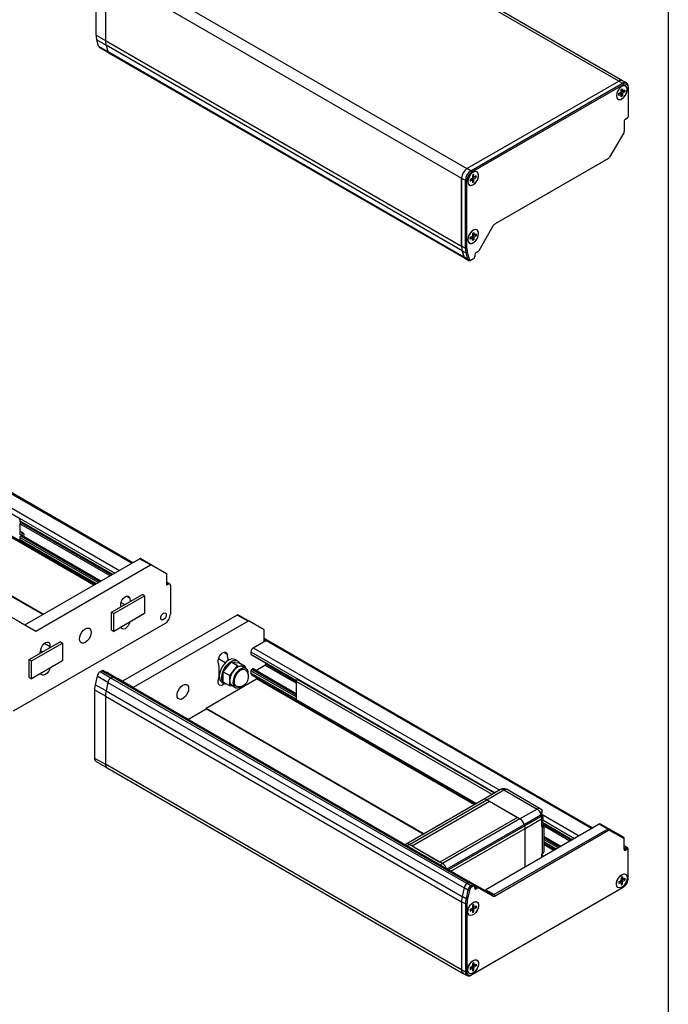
# Model space of a CAD drawing. Header units: millimetres. Extents: x 0 to 1118, y 0 to 864.
# Tile 9 of 10: x 920 to 1118, y 390 to 690. Entities that reach past the tile are written whole.
import ezdxf

# ---------------------------------------------------------------- set-up
doc = ezdxf.new("R2010")
doc.units = ezdxf.units.MM

msp = doc.modelspace()

# ---------------------------------------------------------------- linework, layer by layer
at = {"color": 7, "linetype": 'Continuous'}
msp.add_line((1117.59949, 863.60028), (1117.59949, 0.00028), dxfattribs=at)
for p, q in [((1102.50292, 671.19891), (994.07988, 733.7902)), ((1103.66949, 671.31443), (995.24645, 733.90571)), ((943.40389, 685.15602), (943.40389, 705.89585)), ((947.88223, 707.12086), (1056.30527, 644.52958)), ((946.23232, 704.26313), (1054.65536, 641.67184)), ((946.23232, 704.26313), (946.23232, 683.52329)), ((943.40389, 685.15602), (946.23232, 683.5232)), ((944.15133, 681.8042), (943.58527, 683.76525)), ((943.58527, 683.76525), (946.41373, 682.13242)), ((944.15133, 681.8042), (946.97979, 680.17137)), ((944.39125, 681.4719), (947.69108, 679.56694)), ((946.23232, 683.52329), (1054.65536, 620.932)), ((1054.83674, 619.54123), (946.4137, 682.13252)), ((946.4137, 682.13252), (946.97976, 680.17147)), ((1055.4028, 617.58019), (946.97976, 680.17147)), ((947.21968, 679.83917), (1055.64272, 617.24788)), ((1056.30527, 644.52958), (1102.50292, 671.19891)), ((1056.30541, 644.5295), (1102.50306, 671.19883)), ((1057.48392, 643.84915), (1103.68157, 670.51849)), ((1057.71963, 643.44091), (1103.91727, 670.11024)), ((1102.50306, 671.19883), (1103.68157, 670.51849)), ((1103.21623, 668.60981), (1103.68763, 668.88195)), ((1104.84814, 670.63401), (1103.66963, 671.31435)), ((1103.68157, 670.51849), (1103.91727, 670.11024)), ((1103.68763, 668.88195), (1103.68763, 668.06541)), ((1104.6185, 669.67794), (1104.61244, 669.68144)), ((1105.33148, 669.29356), (1105.33148, 669.5657)), ((1105.33148, 669.29356), (1105.33148, 660.31162)), ((1101.79595, 666.70818), (1101.80201, 666.70468)), ((1102.50912, 667.38507), (1103.21623, 667.79327)), ((1102.74482, 667.52105), (1102.50912, 667.38498)), ((1102.50912, 666.84071), (1102.50912, 667.38507)), ((1103.21623, 667.24891), (1102.50912, 666.84071)), ((1103.21623, 667.24891), (1102.74482, 667.52105)), ((1103.21623, 667.79327), (1103.21623, 668.60981)), ((1103.68763, 668.06541), (1103.21623, 668.33754)), ((1103.92333, 668.20139), (1103.21623, 667.79318)), ((1103.21623, 667.79318), (1103.21623, 667.24891)), ((1103.21623, 667.79318), (1103.68763, 667.52105)), ((1103.21623, 666.43237), (1103.21623, 667.24891)), ((1103.68763, 666.70451), (1103.21623, 666.97664)), ((1103.68763, 666.70451), (1103.21623, 666.43237)), ((1104.39474, 668.47361), (1103.68763, 668.06541)), ((1104.39474, 667.92925), (1103.68763, 667.52105)), ((1103.68763, 667.52105), (1103.68763, 666.70451)), ((1103.92333, 668.20148), (1103.92333, 668.20139)), ((1103.92333, 668.20139), (1104.39474, 667.92925)), ((1104.39474, 668.47361), (1104.39474, 667.92925)), ((1102.27929, 665.63988), (1102.28536, 665.63638)), ((1104.61837, 659.62772), (1104.86008, 659.76726)), ((1105.09578, 659.90337), (1104.62438, 659.63123)), ((1105.09578, 659.90337), (1104.86008, 659.76726)), ((1104.15297, 658.81474), (1104.15297, 655.88679)), ((1104.0149, 655.42217), (1099.71507, 647.97464)), ((1099.14603, 647.48666), (1064.83939, 627.68185)), ((1099.38174, 647.62277), (1064.84789, 627.6868)), ((1099.38174, 647.62277), (1099.14603, 647.48666)), ((1057.48392, 643.84915), (1056.30541, 644.5295)), ((1057.71963, 643.44091), (1057.48392, 643.84915)), ((1058.4328, 642.75689), (1057.96139, 642.48475)), ((1057.96139, 642.48475), (1057.96139, 641.66821)), ((1058.4328, 641.94035), (1057.96139, 642.21248)), ((1058.6685, 642.07633), (1057.96139, 641.66812)), ((1058.4328, 641.94035), (1058.4328, 642.75689)), ((1059.1399, 642.34855), (1058.4328, 641.94035)), ((1058.4328, 641.39599), (1059.1399, 641.80419)), ((1058.6685, 642.07642), (1058.6685, 642.07633)), ((1059.1399, 641.80419), (1058.6685, 642.07633)), ((1059.1399, 641.80419), (1059.1399, 642.34855)), ((1059.36367, 643.55288), (1059.3576, 643.55638)), ((1054.65536, 641.67184), (1054.65536, 620.932)), ((1054.6555, 641.67176), (1055.83401, 640.99142)), ((1054.6555, 620.93192), (1054.6555, 641.67176)), ((1055.83401, 640.99142), (1056.30541, 640.99142)), ((1055.83401, 620.25158), (1055.83401, 640.99142)), ((1056.30541, 620.25158), (1056.30541, 640.99142)), ((1056.54718, 640.57962), (1056.54112, 640.58312)), ((1057.02446, 639.51482), (1057.03052, 639.51132)), ((1057.96139, 641.66821), (1057.25429, 641.26001)), ((1057.48999, 641.39599), (1057.25429, 641.25992)), ((1057.25429, 641.26001), (1057.25429, 640.71565)), ((1057.25429, 640.71565), (1057.96139, 641.12385)), ((1057.96139, 641.12385), (1057.48999, 641.39599)), ((1057.96139, 641.66812), (1057.96139, 641.12385)), ((1057.96139, 641.66812), (1058.4328, 641.39599)), ((1057.96139, 641.12385), (1057.96139, 640.30731)), ((1058.4328, 640.57945), (1057.96139, 640.85158)), ((1057.96139, 640.30731), (1058.4328, 640.57945)), ((1058.4328, 640.57945), (1058.4328, 641.39599)), ((1064.18122, 626.98307), (1059.88139, 619.53554)), ((1057.25429, 623.56829), (1057.96139, 623.97649)), ((1057.96139, 624.79304), (1058.4328, 625.06517)), ((1057.96139, 624.79304), (1057.96139, 623.97649)), ((1058.4328, 624.24863), (1057.96139, 624.52077)), ((1058.6685, 624.38461), (1057.96139, 623.97641)), ((1057.96139, 623.97641), (1057.96139, 623.43213)), ((1057.96139, 623.97641), (1058.4328, 623.70427)), ((1058.4328, 625.06517), (1058.4328, 624.24863)), ((1058.4328, 624.24863), (1059.1399, 624.65683)), ((1059.1399, 624.11247), (1058.4328, 623.70427)), ((1058.6685, 624.3847), (1058.6685, 624.38461)), ((1059.1399, 624.11247), (1058.6685, 624.38461)), ((1059.1399, 624.65683), (1059.1399, 624.11247)), ((1059.36367, 625.86116), (1059.3576, 625.86466)), ((1055.83401, 620.25158), (1054.6555, 620.93192)), ((1056.54718, 622.88791), (1056.54112, 622.89141)), ((1057.02446, 621.8231), (1057.03052, 621.8196)), ((1057.48999, 623.70427), (1057.25429, 623.5682)), ((1057.25429, 623.02393), (1057.25429, 623.56829)), ((1057.96139, 623.43213), (1057.25429, 623.02393)), ((1057.96139, 623.43213), (1057.48999, 623.70427)), ((1057.96139, 622.61559), (1057.96139, 623.43213)), ((1058.4328, 622.88773), (1057.96139, 623.15987)), ((1058.4328, 622.88773), (1057.96139, 622.61559)), ((1058.4328, 623.70427), (1058.4328, 622.88773)), ((1054.83674, 619.54123), (1055.4028, 617.58019)), ((1054.83688, 619.54115), (1056.01539, 618.86081)), ((1055.40294, 617.5801), (1054.83688, 619.54115)), ((1056.30541, 620.25158), (1055.83401, 620.25158)), ((1056.01539, 618.86081), (1056.47772, 618.93035)), ((1056.58145, 616.89976), (1056.01539, 618.86081)), ((1057.04378, 616.9693), (1056.47772, 618.93035)), ((1058.66244, 618.12805), (1058.66244, 617.71978)), ((1059.12783, 618.94104), (1059.31235, 619.04756)), ((1059.54805, 619.18367), (1059.13384, 618.94455)), ((1059.54805, 619.18367), (1059.31235, 619.04756)), ((954.54097, 524.51152), (797.97864, 614.89303)), ((1056.58145, 616.89976), (1055.40294, 617.5801)), ((1055.64286, 617.2478), (1056.82137, 616.56746)), ((1057.04378, 616.9693), (1056.58145, 616.89976)), ((1057.48798, 616.63347), (1058.07318, 616.9713)), ((1057.48798, 616.63347), (1057.72368, 616.76958)), ((1058.30888, 617.10741), (1057.72368, 616.76958)), ((1058.30888, 617.10741), (1058.07318, 616.9713)), ((797.97864, 614.5549), (954.24811, 524.34246)), ((816.81263, 599.32809), (950.47688, 522.16537)), ((817.38922, 597.36229), (949.06255, 521.34889)), ((920.15584, 537.87071), (825.59209, 592.4612)), ((817.69922, 590.31274), (943.1118, 517.9136)), ((942.69728, 517.6743), (817.69922, 589.83415)), ((927.1409, 508.69379), (806.56816, 578.29895)), ((806.8039, 578.43504), (927.37664, 508.82988)), ((920.01991, 537.79224), (920.15584, 537.87071)), ((920.15584, 537.87071), (920.15584, 537.10251)), ((920.15584, 537.30149), (948.42605, 520.98145)), ((920.15584, 537.18874), (948.32839, 520.92507)), ((920.15584, 537.10249), (920.25088, 537.04763)), ((920.25088, 537.04763), (920.32558, 537.09075)), ((920.70578, 536.87127), (920.40005, 536.69478)), ((920.16247, 536.28326), (920.16247, 533.15558)), ((921.2808, 533.44649), (920.16247, 534.09209)), ((921.11282, 533.42985), (920.16247, 533.97848)), ((947.64742, 520.53195), (920.17798, 536.38972)), ((920.49625, 536.75031), (948.11886, 520.80411)), ((920.15584, 531.56048), (920.01991, 531.48201)), ((943.40477, 518.08273), (920.10697, 531.53227)), ((920.15584, 532.32869), (920.15584, 531.56048)), ((944.04127, 518.45017), (920.15584, 532.23894)), ((920.16247, 533.15554), (920.40005, 533.01838)), ((920.34605, 532.54823), (920.25088, 532.49329)), ((920.40005, 533.01838), (921.11282, 533.42985)), ((944.51272, 518.72233), (920.43647, 532.62125)), ((920.67217, 532.75732), (944.74842, 518.8584)), ((920.84913, 532.83866), (920.76259, 532.7887)), ((944.84604, 518.91475), (920.78782, 532.80327)), ((920.94254, 532.76261), (920.82997, 532.8276)), ((920.93588, 532.71779), (920.94254, 532.76261)), ((921.35041, 533.12804), (921.26159, 532.52977)), ((921.35041, 533.29265), (921.35041, 533.12804)), ((921.723, 505.56611), (956.64684, 525.72721)), ((959.94667, 523.82226), (956.64684, 525.72721)), ((956.98017, 525.7602), (960.28001, 523.85525)), ((925.0223, 503.66085), (959.94667, 523.82226)), ((960.28001, 523.85525), (964.85598, 521.21274)), ((964.85598, 521.21274), (964.85598, 517.67439)), ((965.82734, 517.99604), (964.85598, 518.55679)), ((964.85598, 518.21866), (965.32738, 517.94653)), ((965.32738, 517.94653), (964.85598, 517.67439)), ((966.03449, 517.53819), (966.03449, 508.82842)), ((948.0429, 509.41967), (957.47099, 514.86239)), ((948.75, 509.01146), (958.17809, 514.45418)), ((953.65725, 513.73319), (952.59719, 514.34515)), ((958.17809, 514.45418), (957.47099, 514.86239)), ((958.17809, 514.45418), (958.17809, 509.01058)), ((950.90132, 511.4075), (950.96469, 511.10638)), ((952.06634, 511.74235), (950.95619, 512.38323)), ((917.14649, 508.20831), (920.44632, 506.30336)), ((948.0429, 503.97606), (948.0429, 509.41967)), ((948.0429, 509.41967), (948.75, 509.01146)), ((948.75, 503.56786), (948.75, 509.01146)), ((958.17809, 509.01058), (948.75, 503.56786)), ((986.34533, 508.58264), (951.42149, 488.42154)), ((989.64516, 506.67769), (986.34533, 508.58264)), ((986.67866, 508.61563), (989.97849, 506.71068)), ((964.38457, 505.97069), (918.18693, 479.30135)), ((920.44632, 506.30336), (925.0223, 503.66085)), ((948.0429, 503.97606), (948.75, 503.56786)), ((989.64516, 506.67769), (954.72078, 486.51628)), ((994.55446, 504.06817), (989.97849, 506.71068)), ((994.55446, 500.52982), (994.55446, 504.06817)), ((991.25463, 498.62487), (995.02587, 500.80196)), ((995.52583, 500.85147), (994.55446, 501.41222)), ((994.55446, 501.07409), (995.02587, 500.80196)), ((994.55446, 500.52982), (995.02587, 500.80196)), ((1094.25526, 443.51805), (995.02587, 500.80196)), ((1094.54812, 443.68712), (995.52583, 500.85147)), ((923.05846, 494.99646), (932.48655, 500.43918)), ((923.76556, 494.58825), (933.19365, 500.03097)), ((929.31316, 498.94492), (927.61684, 499.92419)), ((929.2498, 498.57064), (929.31316, 498.94492)), ((933.19365, 500.03097), (932.48655, 500.43918)), ((933.19365, 500.03097), (933.19365, 494.58737)), ((991.25463, 498.62487), (1066.33317, 455.28295)), ((923.05846, 494.99646), (923.76556, 494.58825)), ((923.05846, 489.55285), (923.05846, 494.99646)), ((927.0819, 497.31914), (926.48489, 497.66379)), ((982.72716, 494.04224), (980.65467, 495.23866)), ((983.35574, 496.58862), (982.29568, 497.20058)), ((986.46624, 494.57794), (985.71199, 495.01335)), ((990.54753, 497.40013), (990.54753, 496.66524)), ((990.54753, 497.40013), (1064.91884, 454.46648)), ((990.54753, 496.66524), (1004.38626, 488.6763)), ((990.61657, 496.51262), (1004.34518, 488.58727)), ((923.76556, 489.14465), (923.76556, 494.58825)), ((933.19365, 494.58737), (923.76556, 489.14465)), ((982.10288, 491.32506), (984.46643, 494.26529)), ((984.08775, 490.17923), (986.45129, 493.11945)), ((986.45129, 493.11945), (984.46643, 494.26529)), ((984.46643, 494.26529), (986.82997, 494.05395)), ((986.45129, 493.11945), (988.81483, 492.90812)), ((988.81483, 492.90812), (986.82997, 494.05395)), ((989.05097, 492.30488), (988.10817, 492.84915)), ((988.81483, 492.90812), (988.81483, 492.4412)), ((991.01893, 492.147), (990.78323, 492.01093)), ((1004.30074, 484.20744), (990.78323, 492.01093)), ((991.01893, 492.147), (1004.30074, 484.47957)), ((1004.30074, 484.59228), (991.18558, 492.1635)), ((991.98879, 491.69982), (994.79017, 493.31702)), ((1004.30074, 487.82668), (994.79017, 493.31702)), ((995.02587, 493.72527), (995.02587, 493.96719)), ((995.02587, 493.72527), (1004.30075, 488.371)), ((923.05846, 489.55285), (923.76556, 489.14465)), ((943.68311, 489.96915), (943.11705, 487.35454)), ((946.98294, 488.06419), (943.68311, 489.96915)), ((944.58964, 491.2821), (945.17484, 491.61993)), ((947.88947, 489.37715), (944.58964, 491.2821)), ((945.17484, 491.61993), (948.47467, 489.71498)), ((948.8913, 489.75624), (945.59147, 491.66119)), ((946.84498, 491.06374), (950.14481, 489.15879)), ((947.88947, 489.37715), (948.47467, 489.71498)), ((1056.31251, 426.78586), (947.88947, 489.37715)), ((948.47467, 489.71498), (1056.89771, 427.12369)), ((1057.31434, 427.16495), (948.8913, 489.75624)), ((954.72078, 486.51628), (950.14481, 489.15879)), ((976.87679, 480.25405), (992.19744, 489.09847)), ((980.86533, 490.80149), (980.96557, 490.74362)), ((980.88092, 491.25915), (981.06062, 491.15541)), ((982.10288, 491.32506), (984.08775, 490.17923)), ((982.10288, 488.1735), (982.10288, 491.32506)), ((984.08775, 488.74377), (984.08775, 490.17923)), ((990.54753, 491.60269), (990.54753, 490.8678)), ((1004.30074, 483.66312), (990.54753, 491.60269)), ((1004.30074, 482.92823), (990.54753, 490.8678)), ((990.75467, 490.40995), (1058.9681, 451.03118)), ((1058.55358, 450.79189), (992.19744, 489.09847)), ((1004.7693, 489.0244), (1004.63337, 488.94593)), ((1064.63943, 454.30517), (1004.63337, 488.94593)), ((1064.77536, 454.38364), (1004.7693, 489.0244)), ((946.41688, 485.44959), (943.11705, 487.35454)), ((946.98294, 488.06419), (946.41688, 485.44959)), ((946.98294, 488.06419), (1055.40598, 425.47291)), ((981.71232, 488.08496), (982.46657, 487.64955)), ((984.08775, 487.02767), (982.10288, 488.1735)), ((984.08775, 487.02767), (984.08775, 488.46313)), ((984.9991, 486.94618), (984.08775, 487.02767)), ((984.7751, 487.07549), (985.71791, 486.53122)), ((1004.30074, 488.36981), (1004.30074, 482.82779)), ((1063.97413, 453.9211), (1004.30074, 488.36981)), ((946.2355, 483.84941), (942.93567, 485.75436)), ((942.93567, 485.75436), (942.93567, 465.01452)), ((946.2355, 483.84941), (946.2355, 463.10957)), ((946.2355, 483.84941), (1054.65854, 421.25812)), ((946.41688, 485.44959), (1054.83992, 422.8583)), ((1004.30074, 482.82779), (1059.17407, 451.15009)), ((971.34982, 476.79121), (976.87679, 479.98187)), ((976.87679, 480.25405), (1043.23293, 441.94747)), ((976.87679, 480.25405), (976.87679, 479.98187)), ((1042.99719, 441.81138), (976.87679, 479.98187)), ((1004.39819, 482.61242), (1059.03626, 451.07053)), ((942.93567, 465.01452), (946.2355, 463.10957)), ((943.41901, 463.94622), (946.71884, 462.04126)), ((1054.65854, 400.51828), (946.2355, 463.10957)), ((946.71884, 462.04126), (1055.14188, 399.44998)), ((1066.555, 455.41101), (1061.36955, 452.41752)), ((1062.36947, 452.3185), (1067.55492, 455.312)), ((1066.78293, 455.52391), (1066.56529, 455.39183)), ((1067.55492, 455.312), (1077.63343, 449.4938)), ((1078.63334, 449.59282), (1068.55399, 455.4115)), ((1061.36955, 452.41752), (1037.79933, 438.81071)), ((1038.79925, 438.7117), (1062.36947, 452.3185)), ((1039.59586, 438.25182), (1063.16608, 451.85863)), ((1072.44798, 446.5003), (1062.36947, 452.3185)), ((1062.36947, 452.3185), (1063.16608, 451.85863)), ((1063.16608, 451.85863), (1071.65137, 446.96018)), ((1071.65137, 446.96018), (1048.08114, 433.35338)), ((1071.65137, 446.96018), (1072.44798, 446.5003)), ((1077.63343, 449.4938), (1072.44798, 446.5003)), ((1073.72969, 444.81747), (1078.74528, 447.71291)), ((1078.87278, 447.25567), (1073.87589, 444.37103)), ((1078.78127, 447.5351), (1078.87278, 447.25567)), ((1078.86508, 447.61787), (1078.84001, 447.74289)), ((1078.90901, 449.39194), (1078.86019, 449.43996)), ((1078.9553, 447.3453), (1078.8638, 447.62473)), ((1078.88351, 448.03779), (1090.48402, 441.34096)), ((1072.44798, 446.5003), (1048.87775, 432.8935)), ((1050.23282, 431.25302), (1073.72969, 444.81747)), ((1073.87589, 444.37103), (1050.6926, 430.9876)), ((1096.55635, 444.84645), (1062.0225, 424.91048)), ((1073.72969, 444.81747), (1073.87589, 444.37103)), ((1074.00839, 443.60437), (1079.00528, 446.48901)), ((1079.00528, 446.48901), (1079.00528, 444.21091)), ((1079.08338, 444.31976), (1079.08338, 446.62587)), ((1079.08338, 444.3835), (1079.17925, 444.32815)), ((1079.19384, 443.94262), (1079.19384, 435.82383)), ((1079.42378, 445.35807), (1088.43319, 440.15705)), ((1079.47143, 446.06545), (1089.06969, 440.52449)), ((1079.64447, 445.11792), (1088.33553, 440.10067)), ((1079.77184, 444.80246), (1088.126, 439.97971)), ((1079.77962, 436.69858), (1079.77962, 444.70068)), ((1087.65456, 439.70755), (1079.77962, 444.25365)), ((1099.14908, 443.3497), (1096.55635, 444.84645)), ((1097.05635, 444.89593), (1099.64908, 443.39918)), ((1051.42287, 430.56603), (1074.00839, 443.60437)), ((1099.14908, 443.3497), (1064.61523, 423.41373)), ((1099.38478, 442.94145), (1064.85093, 423.00548)), ((1074.00839, 431.82978), (1074.00839, 443.60437)), ((1084.85318, 438.09035), (1079.77962, 441.01925)), ((1079.77962, 440.90654), (1084.75556, 438.034)), ((1099.38478, 442.94145), (1099.14908, 443.3497)), ((1099.71811, 442.97444), (1099.64908, 443.39918)), ((1103.94891, 440.91614), (1099.64908, 443.39918)), ((1104.01794, 440.49139), (1099.71811, 442.97444)), ((1104.01794, 440.49139), (1103.94891, 440.91614)), ((1037.79933, 438.81071), (1037.47022, 438.62072)), ((1038.05593, 438.28259), (1038.79925, 438.7117)), ((1048.87775, 432.8935), (1038.79925, 438.7117)), ((1039.59586, 438.25182), (1038.79925, 438.7117)), ((1039.59586, 438.25182), (1048.08114, 433.35338)), ((1084.51986, 437.89793), (1079.77962, 440.63441)), ((1084.04842, 437.62577), (1079.77962, 440.09009)), ((1083.41192, 437.25833), (1079.77962, 439.3552)), ((1079.77962, 439.01694), (1083.11894, 437.0892)), ((1082.70443, 436.8499), (1079.77962, 438.53835)), ((1104.15602, 440.18618), (1104.15602, 440.45832)), ((1104.15602, 437.25824), (1104.15602, 440.18618)), ((1105.19643, 437.6994), (1104.15602, 438.30002)), ((1104.15602, 438.0746), (1104.86312, 437.6664)), ((1079.00528, 435.33783), (1079.00528, 434.71443)), ((1079.08338, 434.75952), (1079.08338, 435.44669)), ((1079.28707, 434.8771), (1079.08338, 435.36089)), ((1104.15602, 437.53033), (1104.39172, 437.39426)), ((1104.39172, 437.39426), (1104.86312, 437.6664)), ((1104.39172, 437.39426), (1104.62742, 436.98601)), ((1105.09882, 437.25815), (1104.62742, 436.98601)), ((1105.09882, 437.25815), (1104.86312, 437.6664)), ((1105.33453, 437.12204), (1105.33453, 437.39417)), ((1105.33453, 428.14009), (1105.33453, 437.12204)), ((1048.87775, 432.8935), (1048.08114, 433.35338)), ((1048.13444, 432.4644), (1048.87775, 432.8935)), ((1103.68461, 428.82069), (1103.21321, 428.54856)), ((1103.68461, 428.82069), (1103.68461, 428.00415)), ((1056.89771, 427.12369), (1056.31251, 426.78586)), ((1057.49102, 426.10552), (1056.31251, 426.78586)), ((1058.07622, 426.44335), (1056.89771, 427.12369)), ((1057.22267, 427.34404), (1059.81539, 425.84729)), ((1058.49286, 426.48461), (1057.31434, 427.16495)), ((1057.49102, 426.10552), (1058.07622, 426.44335)), ((1057.72673, 425.69727), (1057.49102, 426.10552)), ((1058.31193, 426.0351), (1057.72673, 425.69727)), ((1058.07622, 426.44335), (1058.31193, 426.0351)), ((1058.66199, 426.17501), (1059.31539, 425.79781)), ((1058.66548, 425.83094), (1058.66548, 426.10307)), ((1058.66548, 425.42266), (1058.66548, 425.83094)), ((1059.88443, 425.42255), (1059.81539, 425.84729)), ((1064.11523, 423.36425), (1059.81539, 425.84729)), ((1103.21321, 427.73202), (1102.5061, 427.32381)), ((1102.5061, 427.32372), (1102.7418, 427.45979)), ((1102.5061, 427.32381), (1102.5061, 426.77945)), ((1102.5061, 426.77945), (1103.21321, 427.18766)), ((1103.21321, 427.18766), (1102.7418, 427.45979)), ((1103.21321, 428.54856), (1103.21321, 427.73202)), ((1103.21321, 428.27629), (1103.68461, 428.00415)), ((1103.21321, 427.73193), (1103.92031, 428.14013)), ((1103.21321, 427.18766), (1103.21321, 427.73193)), ((1103.68461, 427.45979), (1103.21321, 427.73193)), ((1103.21321, 427.18766), (1103.21321, 426.37112)), ((1103.68461, 426.64325), (1103.21321, 426.91539)), ((1103.21321, 426.37112), (1103.68461, 426.64325)), ((1103.68461, 428.00415), (1104.39172, 428.41236)), ((1103.68461, 427.45979), (1104.39172, 427.868)), ((1103.68461, 426.64325), (1103.68461, 427.45979)), ((1103.92031, 428.14013), (1103.92031, 428.14022)), ((1104.39172, 427.868), (1103.92031, 428.14013)), ((1104.39172, 428.41236), (1104.39172, 427.868)), ((1055.40598, 425.47291), (1054.83992, 422.8583)), ((1056.01843, 422.17796), (1054.83992, 422.8583)), ((1056.58449, 424.79257), (1055.40598, 425.47291)), ((1056.58449, 424.79257), (1056.01843, 422.17796)), ((1057.04683, 424.71256), (1056.48077, 422.09795)), ((1057.04683, 424.71256), (1056.58449, 424.79257)), ((1057.48697, 398.88515), (1103.68461, 425.55449)), ((1057.72267, 399.02127), (1103.92031, 425.6906)), ((1058.66548, 425.69476), (1058.90118, 425.55869)), ((1058.90118, 425.55869), (1059.31539, 425.79781)), ((1058.90118, 425.55869), (1059.13688, 425.15044)), ((1059.5511, 425.38956), (1059.13688, 425.15044)), ((1059.5511, 425.38956), (1059.31539, 425.79781)), ((1064.18426, 422.9395), (1059.88443, 425.42255)), ((1062.0225, 424.91048), (1064.61523, 423.41373)), ((1064.18426, 422.9395), (1064.11523, 423.36425)), ((1064.61523, 423.41373), (1064.85093, 423.00548)), ((1103.92031, 425.6906), (1103.68461, 425.55449)), ((1055.83705, 420.57778), (1054.65854, 421.25812)), ((1054.65854, 421.25812), (1054.65854, 400.51828)), ((1056.30846, 420.57778), (1055.83705, 420.57778)), ((1055.83705, 420.57778), (1055.83705, 399.83794)), ((1056.48077, 422.09795), (1056.01843, 422.17796)), ((1056.30846, 420.57778), (1056.30846, 399.83794)), ((1058.42978, 420.38735), (1057.95837, 420.11522)), ((1057.95837, 420.11522), (1057.95837, 419.29867)), ((1057.95837, 419.84295), (1058.42978, 419.57081)), ((1058.42978, 419.57081), (1058.42978, 420.38735)), ((1058.42978, 419.57081), (1059.13688, 419.97902)), ((1059.13688, 419.97902), (1059.13688, 419.43465)), ((1057.95837, 419.29867), (1057.25127, 418.89047)), ((1057.25127, 418.89038), (1057.48697, 419.02645)), ((1057.25127, 418.89047), (1057.25127, 418.34611)), ((1057.25127, 418.34611), (1057.95837, 418.75431)), ((1057.95837, 418.75431), (1057.48697, 419.02645)), ((1057.95837, 419.29859), (1058.66548, 419.70679)), ((1057.95837, 418.75431), (1057.95837, 419.29859)), ((1058.42978, 419.02645), (1057.95837, 419.29859)), ((1057.95837, 418.75431), (1057.95837, 417.93777)), ((1058.42978, 418.20991), (1057.95837, 418.48205)), ((1057.95837, 417.93777), (1058.42978, 418.20991)), ((1059.13688, 419.43465), (1058.42978, 419.02645)), ((1058.42978, 418.20991), (1058.42978, 419.02645)), ((1058.66548, 419.70679), (1058.66548, 419.70688)), ((1059.13688, 419.43465), (1058.66548, 419.70679)), ((1058.42978, 402.69563), (1057.95837, 402.4235)), ((1057.95837, 402.4235), (1057.95837, 401.60696)), ((1057.95837, 402.15123), (1058.42978, 401.87909)), ((1057.95837, 401.60687), (1058.66548, 402.01507)), ((1058.42978, 402.69563), (1058.42978, 401.87909)), ((1058.42978, 401.87909), (1059.13688, 402.2873)), ((1058.66548, 402.01507), (1058.66548, 402.01516)), ((1059.13688, 401.74294), (1058.66548, 402.01507)), ((1059.13688, 402.2873), (1059.13688, 401.74294)), ((1055.83705, 399.83794), (1054.65854, 400.51828)), ((1055.14188, 399.44998), (1056.3204, 398.76964)), ((1056.30846, 399.83794), (1055.83705, 399.83794)), ((1057.95837, 401.60696), (1057.25127, 401.19875)), ((1057.25127, 401.19866), (1057.48697, 401.33473)), ((1057.25127, 401.19875), (1057.25127, 400.65439)), ((1057.25127, 400.65439), (1057.95837, 401.0626)), ((1057.95837, 401.0626), (1057.48697, 401.33473)), ((1057.72267, 399.02127), (1057.48697, 398.88515)), ((1057.95837, 401.0626), (1057.95837, 401.60687)), ((1058.42978, 401.33473), (1057.95837, 401.60687)), ((1057.95837, 401.0626), (1057.95837, 400.24606)), ((1058.42978, 400.51819), (1057.95837, 400.79033)), ((1057.95837, 400.24606), (1058.42978, 400.51819)), ((1058.42978, 401.33473), (1059.13688, 401.74294)), ((1058.42978, 400.51819), (1058.42978, 401.33473))]:
    msp.add_line(p, q)
at = {"flags": 128}
for points in [[(1101.79595, 666.70818), (1101.88535, 666.14115), (1102.14385, 665.73879), (1102.54345, 665.54468), (1103.04084, 665.57988), (1103.58211, 665.84056), (1104.10863, 666.29848), (1104.56332, 666.90401), (1104.89692, 667.59153), (1105.07328, 668.28655), (1105.07328, 668.91374), (1104.89692, 669.40514), (1104.56332, 669.7075), (1104.10863, 669.78805), (1103.58211, 669.63807), (1103.04084, 669.2738), (1102.54345, 668.73473), (1102.14385, 668.07926), (1101.88535, 667.37843), (1101.79595, 666.70818)], [(1105.10184, 668.60964), (1105.00234, 669.20383), (1104.71584, 669.61148), (1104.27689, 669.7834), (1103.73843, 669.69887), (1103.16542, 669.36808), (1102.62697, 668.83093), (1102.18802, 668.1522), (1101.90152, 667.41376), (1101.80201, 666.70468)], [(1101.80201, 666.70468), (1101.90152, 666.11049), (1102.18802, 665.70284), (1102.62697, 665.53092), (1103.16542, 665.61545), (1103.73843, 665.94624), (1104.27689, 666.48339), (1104.71584, 667.16212), (1105.00234, 667.90056), (1105.10184, 668.60964)], [(1056.54112, 640.58312), (1056.63051, 640.01609), (1056.88902, 639.61373), (1057.28861, 639.41962), (1057.786, 639.45482), (1058.32728, 639.7155), (1058.8538, 640.17342), (1059.30849, 640.77895), (1059.64209, 641.46647), (1059.81844, 642.16149), (1059.81844, 642.78868), (1059.64209, 643.28008), (1059.30849, 643.58244), (1058.8538, 643.66299), (1058.32728, 643.51301), (1057.786, 643.14874), (1057.28861, 642.60967), (1056.88902, 641.9542), (1056.63051, 641.25337), (1056.54112, 640.58312)], [(1059.84701, 642.48458), (1059.74751, 643.07877), (1059.461, 643.48642), (1059.02205, 643.65834), (1058.4836, 643.57381), (1057.91059, 643.24302), (1057.37214, 642.70587), (1056.93319, 642.02714), (1056.64668, 641.2887), (1056.54718, 640.57962)], [(1056.54718, 640.57962), (1056.64668, 639.98543), (1056.93319, 639.57778), (1057.37214, 639.40586), (1057.91059, 639.49039), (1058.4836, 639.82118), (1059.02205, 640.35833), (1059.461, 641.03706), (1059.74751, 641.7755), (1059.84701, 642.48458)], [(1056.54112, 622.89141), (1056.63051, 622.32438), (1056.88902, 621.92201), (1057.28861, 621.72791), (1057.786, 621.7631), (1058.32728, 622.02378), (1058.8538, 622.4817), (1059.30849, 623.08723), (1059.64209, 623.77476), (1059.81844, 624.46977), (1059.81844, 625.09696), (1059.64209, 625.58837), (1059.30849, 625.89072), (1058.8538, 625.97128), (1058.32728, 625.82129), (1057.786, 625.45703), (1057.28861, 624.91795), (1056.88902, 624.26248), (1056.63051, 623.56165), (1056.54112, 622.89141)], [(1059.84701, 624.79286), (1059.74751, 625.38706), (1059.461, 625.7947), (1059.02205, 625.96663), (1058.4836, 625.88209), (1057.91059, 625.5513), (1057.37214, 625.01415), (1056.93319, 624.33542), (1056.64668, 623.59699), (1056.54718, 622.88791)], [(1056.54718, 622.88791), (1056.64668, 622.29371), (1056.93319, 621.88606), (1057.37214, 621.71414), (1057.91059, 621.79867), (1058.4836, 622.12946), (1059.02205, 622.66662), (1059.461, 623.34534), (1059.74751, 624.08378), (1059.84701, 624.79286)], [(1056.58145, 616.89976), (1056.63492, 616.76613), (1056.7106, 616.6574), (1056.80654, 616.57641), (1056.92022, 616.52525), (1057.0487, 616.50527), (1057.18861, 616.51699), (1057.33632, 616.5601), (1057.48798, 616.63347)], [(1057.72368, 616.76958), (1057.60994, 616.71455), (1057.49915, 616.68222), (1057.39422, 616.67343), (1057.29787, 616.68842), (1057.2126, 616.72678), (1057.14065, 616.78753), (1057.08388, 616.86908), (1057.04378, 616.9693)], [(920.84913, 532.83866), (920.86982, 532.84797), (920.88953, 532.85157), (920.90729, 532.84928), (920.92226, 532.84122), (920.93372, 532.82776), (920.94112, 532.80956), (920.94411, 532.78749), (920.94254, 532.76261)], [(950.90132, 511.4075), (950.87561, 511.95905), (951.01921, 512.58432), (951.3148, 513.20792), (951.72671, 513.75461), (952.20527, 514.15846), (952.69276, 514.37076), (953.13038, 514.36591), (953.46535, 514.14448), (953.65725, 513.73319)], [(953.65725, 513.73319), (953.81281, 512.93011), (953.83862, 512.76547)], [(963.91317, 507.16832), (963.58845, 507.05545), (963.31317, 507.10894), (963.12923, 507.32064), (963.06464, 507.65833), (963.12923, 508.07059), (963.31317, 508.49466), (963.58845, 508.86598), (963.91317, 509.12802), (964.23789, 509.24089), (964.51317, 509.1874), (964.69711, 508.9757), (964.7617, 508.63802), (964.69711, 508.22576), (964.51317, 507.80169), (964.23789, 507.43037), (963.91317, 507.16832)], [(940.10724, 500.25718), (939.56097, 500.04173), (939.06817, 500.0472), (938.67709, 500.27304), (938.426, 500.69715), (938.33947, 501.27802), (938.426, 501.95878), (938.67709, 502.6728), (939.06817, 503.35018), (939.56097, 503.92462), (940.10724, 504.33988), (940.65351, 504.55533), (941.14631, 504.54986), (941.5374, 504.32402), (941.78849, 503.89991), (941.87501, 503.31904), (941.78849, 502.63828), (941.5374, 501.92426), (941.14631, 501.24688), (940.65351, 500.67244), (940.10724, 500.25718)], [(953.63236, 506.38638), (953.46535, 505.87552), (953.13038, 505.26735), (952.69276, 504.75723), (952.20527, 504.40669), (951.72671, 504.258), (951.3148, 504.32911), (951.01921, 504.61143), (950.92621, 504.82416)], [(926.37586, 496.91155), (926.40167, 497.10599), (926.55723, 498.08868)], [(926.55723, 498.08868), (926.74914, 498.72154), (927.0841, 499.32971), (927.52172, 499.83983), (928.00921, 500.19037), (928.48777, 500.33906), (928.89969, 500.26795), (929.19527, 499.98563), (929.33887, 499.52615), (929.31316, 498.94492)], [(980.5998, 494.26293), (980.5741, 494.81447), (980.7177, 495.43975), (981.01328, 496.06335), (981.42519, 496.61004), (981.90376, 497.01389), (982.39125, 497.22619), (982.82887, 497.22134), (983.16383, 496.99991), (983.35574, 496.58862)], [(983.71216, 494.81532), (983.00876, 494.30664), (982.34955, 493.6247), (981.77596, 492.81235), (981.32404, 491.92062), (981.02216, 491.00556), (980.88931, 490.12465), (980.93383, 489.33325), (981.15292, 488.68108), (981.53282, 488.20912), (981.71232, 488.08496)], [(929.28827, 492.33284), (929.19527, 492.01274), (928.89969, 491.38914), (928.48777, 490.84245), (928.00921, 490.4386), (927.52172, 490.2263), (927.0841, 490.23115), (926.74914, 490.45258), (926.58212, 490.77061)], [(983.32744, 487.46658), (982.8039, 487.51161), (982.28706, 487.7737), (981.90717, 488.24566), (981.68808, 488.89783), (981.64356, 489.68923), (981.77641, 490.57014), (982.07828, 491.48521), (982.53021, 492.37693), (983.1038, 493.18929), (983.763, 493.87123), (984.4664, 494.3799)], [(988.10817, 492.84915), (987.83094, 492.96307), (987.27561, 492.98949), (986.66043, 492.79868), (986.02955, 492.40431), (985.42825, 491.8347), (984.89966, 491.13071), (984.48174, 490.34287), (984.20447, 489.52773), (984.08775, 488.74377)], [(984.4664, 494.3799), (985.16981, 494.68336), (985.82901, 494.76252), (986.4026, 494.61241), (986.85452, 494.24247), (987.05519, 493.92394)], [(987.38444, 492.13985), (986.74853, 491.67181), (986.15977, 491.03662), (985.66185, 490.28139), (985.29168, 489.46212), (985.07672, 488.63959), (985.03292, 487.8748), (985.16351, 487.22445), (985.45883, 486.7368), (985.89695, 486.448), (986.4454, 486.37948), (987.0635, 486.53631), (987.69651, 486.90035)], [(989.73083, 490.51436), (989.73597, 490.58981), (989.69217, 491.30403), (989.47721, 491.87838), (989.10704, 492.27025), (988.60911, 492.45059), (988.02036, 492.40602), (987.38444, 492.13985)], [(948.47467, 489.71498), (948.70017, 489.79336), (948.8913, 489.75624)], [(969.80573, 483.11261), (969.25946, 482.89716), (968.76666, 482.90263), (968.37557, 483.12847), (968.12448, 483.55258), (968.03796, 484.13345), (968.12448, 484.81421), (968.37557, 485.52823), (968.76666, 486.20561), (969.25946, 486.78005), (969.80573, 487.19531), (970.352, 487.41076), (970.84479, 487.40529), (971.23588, 487.17945), (971.48697, 486.75533), (971.57349, 486.17447), (971.48697, 485.49371), (971.23588, 484.77969), (970.84479, 484.10231), (970.352, 483.52787), (969.80573, 483.11261)], [(982.44369, 487.66275), (982.39125, 487.61266), (981.90376, 487.26212), (981.42519, 487.11343), (981.01328, 487.18454), (980.7177, 487.46686), (980.5741, 487.92634), (980.5998, 488.50757)], [(1078.78127, 447.5351), (1078.81477, 447.55647), (1078.84042, 447.57727), (1078.85723, 447.5967), (1078.86455, 447.61402), (1078.8638, 447.62473)], [(1079.08338, 445.51859), (1079.29521, 445.78463), (1079.38492, 446.25363)], [(1101.79899, 426.64343), (1101.89849, 427.35251), (1102.185, 428.09094), (1102.62395, 428.76967), (1103.1624, 429.30683), (1103.73541, 429.63762), (1104.27387, 429.72215), (1104.71282, 429.55022), (1104.99932, 429.14258), (1105.09882, 428.54838)], [(1103.44891, 429.50117), (1103.98464, 429.7072), (1104.46231, 429.68445), (1104.83016, 429.43537), (1105.04834, 428.98695), (1105.09319, 428.38779), (1104.95986, 427.70282), (1104.66279, 427.00627), (1104.23418, 426.37361), (1103.72048, 425.8734), (1103.17734, 425.55986), (1102.66364, 425.46695), (1102.23503, 425.60475), (1101.93796, 425.95832), (1101.80463, 426.48935), (1101.84948, 427.14029), (1102.06765, 427.8406), (1102.43551, 428.5144), (1102.91318, 429.08867), (1103.44891, 429.50117)], [(1056.89771, 427.12369), (1057.12321, 427.20207), (1057.31434, 427.16495)], [(1105.09882, 428.54838), (1104.99932, 427.8393), (1104.71282, 427.10086), (1104.27387, 426.42214), (1103.73541, 425.88498), (1103.1624, 425.55419), (1102.62395, 425.46966), (1102.185, 425.64159), (1101.89849, 426.04923), (1101.79899, 426.64343)], [(1056.54416, 418.21009), (1056.64366, 418.91917), (1056.93017, 419.6576), (1057.36912, 420.33633), (1057.90757, 420.87348), (1058.48058, 421.20428), (1059.01903, 421.28881), (1059.45798, 421.11688), (1059.74449, 420.70924), (1059.84399, 420.11504)], [(1059.84399, 420.11504), (1059.74449, 419.40596), (1059.45798, 418.66752), (1059.01903, 417.9888), (1058.48058, 417.45164), (1057.90757, 417.12085), (1057.36912, 417.03632), (1056.93017, 417.20824), (1056.64366, 417.61589), (1056.54416, 418.21009)], [(1058.19407, 421.06782), (1058.7298, 421.27386), (1059.20747, 421.25111), (1059.57533, 421.00202), (1059.7935, 420.55361), (1059.83835, 419.95445), (1059.70502, 419.26948), (1059.40796, 418.57292), (1058.97935, 417.94026), (1058.46564, 417.44006), (1057.92251, 417.12651), (1057.4088, 417.03361), (1056.98019, 417.1714), (1056.68313, 417.52498), (1056.54979, 418.056), (1056.59465, 418.70695), (1056.81282, 419.40726), (1057.18068, 420.08106), (1057.65835, 420.65532), (1058.19407, 421.06782)], [(1056.54416, 400.51837), (1056.64366, 401.22745), (1056.93017, 401.96588), (1057.36912, 402.64461), (1057.90757, 403.18177), (1058.48058, 403.51256), (1059.01903, 403.59709), (1059.45798, 403.42516), (1059.74449, 403.01752), (1059.84399, 402.42332)], [(1059.84399, 402.42332), (1059.74449, 401.71424), (1059.45798, 400.97581), (1059.01903, 400.29708), (1058.48058, 399.75992), (1057.90757, 399.42913), (1057.36912, 399.3446), (1056.93017, 399.51653), (1056.64366, 399.92417), (1056.54416, 400.51837)], [(1058.19407, 403.37611), (1058.7298, 403.58214), (1059.20747, 403.55939), (1059.57533, 403.31031), (1059.7935, 402.86189), (1059.83835, 402.26273), (1059.70502, 401.57776), (1059.40796, 400.88121), (1058.97935, 400.24855), (1058.46564, 399.74834), (1057.92251, 399.4348), (1057.4088, 399.34189), (1056.98019, 399.47969), (1056.68313, 399.83326), (1056.54979, 400.36429), (1056.59465, 401.01523), (1056.81282, 401.71554), (1057.18068, 402.38934), (1057.65835, 402.96361), (1058.19407, 403.37611)]]:
    msp.add_lwpolyline(points, dxfattribs=at)
for centre, radius, start, end in [((948.43422, 685.10484), 5.03059, 179.4171204, 195.4435535), ((944.66826, 681.92466), 0.53078, 193.116928, 238.5406639), ((951.26265, 683.47211), 5.03059, 179.4171204, 195.4435535), ((947.49669, 680.29193), 0.53078, 193.116928, 238.5406639), ((1103.1864, 670.24485), 1.17361, 65.692881, 125.6175775), ((1103.18654, 670.24477), 1.17361, 65.692881, 125.6175775), ((1104.32564, 669.72886), 1.01899, 350.785963, 129.2032852), ((1104.46933, 669.43342), 0.87342, 350.785963, 129.2032852), ((1104.81974, 660.3349), 0.51227, 302.6054783, 357.3945215), ((1105.17645, 658.76816), 1.02454, 122.6054783, 177.3945215), ((1103.19166, 655.91963), 0.96187, 328.8562722, 358.0435014), ((1098.87273, 648.43878), 0.96175, 301.9546716, 331.1443911), ((1058.23753, 641.50883), 3.58588, 122.6054783, 177.3945215), ((1058.23767, 641.50875), 3.58588, 122.6054783, 177.3945215), ((1059.41618, 640.82841), 3.58588, 122.6054783, 177.3945215), ((1059.37585, 640.8517), 3.07361, 122.6054783, 177.3945215), ((1065.86589, 626.05478), 1.9235, 121.9546716, 151.1443911), ((1059.68569, 620.88082), 5.03059, 179.4171204, 195.4435535), ((1059.68583, 620.88074), 5.03059, 179.4171204, 195.4435535), ((1060.86434, 620.2004), 5.03059, 179.4171204, 195.4435535), ((1061.08423, 620.20296), 4.77906, 179.4171204, 195.4435535), ((1059.68591, 618.08148), 1.02454, 122.6054783, 177.3945215), ((1059.03905, 619.99968), 0.96175, 301.9546716, 331.1443911), ((1055.91973, 617.70064), 0.53078, 193.116928, 238.5406639), ((1055.91987, 617.70056), 0.53078, 193.116928, 238.5406639), ((1057.89483, 617.75471), 0.7684, 302.6054783, 357.3945215), ((920.21378, 537.09311), 0.05869, 170.785963, 309.2032852), ((920.6783, 536.25979), 0.51637, 122.6054783, 177.3945215), ((920.36217, 532.3193), 0.20655, 122.6054783, 177.3945215), ((920.30731, 533.13209), 0.14673, 170.785963, 309.2032852), ((921.20556, 533.31615), 0.14673, 350.785963, 129.2032852), ((956.84212, 525.45464), 0.33531, 65.6860478, 125.6181727), ((960.14195, 523.54968), 0.33531, 65.6860478, 125.6181727), ((965.60342, 517.60812), 0.43671, 350.785963, 129.2032852), ((962.45232, 508.99143), 3.58588, 302.6054783, 357.3945215), ((986.5406, 508.31007), 0.33531, 65.6860478, 125.6181727), ((920.30827, 505.99779), 0.33531, 65.6860478, 125.6181727), ((989.84043, 506.40511), 0.33531, 65.6860478, 125.6181727), ((995.31879, 500.39308), 0.50298, 65.692881, 125.6175775), ((992.08274, 497.33026), 1.5368, 122.6054783, 177.3945215), ((969.28052, 493.45406), 14.42003, 5.2466929, 12.5549457), ((984.87397, 493.2794), 1.92584, 64.2055259, 127.1049325), ((990.70609, 496.64505), 0.15984, 172.7441705, 235.9436491), ((966.20612, 491.38525), 14.67853, 348.6941151, 11.3058849), ((991.05926, 491.5794), 0.51227, 122.6054783, 177.3945215), ((991.11657, 492.01071), 0.16766, 65.692881, 125.6175775), ((994.51413, 493.74856), 0.51227, 302.6054783, 357.3945215), ((945.7255, 489.52841), 2.08941, 122.9310146, 167.8225723), ((945.41894, 491.2792), 0.41915, 65.692881, 125.6175775), ((946.71413, 490.80741), 0.28779, 62.9579144, 111.7635365), ((949.02534, 487.62345), 2.08941, 122.9310146, 167.8225723), ((948.71877, 489.37425), 0.41915, 65.692881, 125.6175775), ((950.01397, 488.90246), 0.28779, 62.9579144, 111.7635365), ((991.03753, 490.81371), 0.49298, 173.7011525, 234.9866671), ((991.91289, 489.53721), 0.52294, 302.9658669, 349.7601391), ((1005.02291, 488.33695), 0.72291, 122.6054783, 177.3945215), ((950.5365, 485.70319), 7.60101, 167.4521721, 179.6142635), ((985.66801, 488.38184), 1.58236, 177.0555397, 235.6468882), ((953.83634, 483.79823), 7.60101, 167.4521721, 179.6142635), ((1004.52451, 482.7993), 0.22557, 172.7441703, 235.9436493), ((944.0456, 464.87321), 1.11889, 172.7441704, 235.9436492), ((947.34543, 462.96825), 1.11889, 172.7441704, 235.9436492), ((947.37884, 462.98337), 1.15028, 173.7011525, 234.9866671), ((1066.90063, 454.80736), 0.69559, 98.728627, 119.7933182), ((1066.91343, 454.31678), 1.18404, 57.1949926, 95.7371697), ((1061.78456, 451.51007), 0.99784, 54.1134907, 114.5760509), ((1078.21682, 448.70077), 0.9845, 64.9704719, 126.3399865), ((1076.80572, 446.1256), 2.58237, 2.8418726, 38.6472635), ((1070.76634, 443.88998), 3.1051, 17.3794777, 57.2093598), ((1071.51508, 443.56824), 2.49357, 0.8303024, 18.780643), ((1078.94993, 444.33307), 0.13412, 294.3747526, 354.3052945), ((1078.80638, 444.62073), 0.97652, 4.6965459, 66.6235951), ((1078.90256, 444.74714), 0.87829, 304.0689838, 356.967809), ((1096.84927, 444.43758), 0.50296, 65.6860478, 125.6181727), ((1099.44199, 442.94084), 0.50296, 65.6860478, 125.6181727), ((1099.58005, 442.66887), 0.33531, 65.6860478, 125.6181726), ((1103.65536, 440.50758), 0.50308, 354.379621, 54.3019615), ((1038.21433, 437.90327), 0.99784, 54.1134907, 114.5760509), ((1103.82224, 440.21903), 0.33539, 354.379621, 54.3019615), ((1078.95589, 435.4557), 0.1278, 292.7319239, 356.015329), ((1078.90256, 436.74504), 0.87829, 304.0689659, 356.9678171), ((1104.4434, 437.21162), 0.29114, 170.785963, 309.2032852), ((1104.29971, 437.50707), 0.14557, 170.785963, 309.2032852), ((1105.04714, 437.44079), 0.29114, 350.785963, 129.2032852), ((1105.19084, 437.14535), 0.14557, 350.785963, 129.2032853), ((1047.20295, 430.29148), 3.09443, 19.3472338, 57.2325486), ((1057.44838, 425.03217), 2.08941, 122.9310146, 167.8225723), ((1058.62689, 424.35183), 2.08941, 122.9310146, 167.8225723), ((1057.14181, 426.78296), 0.41915, 65.692881, 125.6175775), ((1057.03322, 426.98893), 0.40249, 61.9205624, 103.2876182), ((1058.30625, 426.16134), 0.36392, 350.785963, 129.2032852), ((1058.44994, 425.8659), 0.21835, 350.785963, 129.2032852), ((1059.60831, 425.38895), 0.50296, 65.6860478, 125.6181727), ((1102.26409, 428.27981), 3.07361, 302.6054783, 357.3945215), ((1062.25938, 421.20695), 7.60101, 167.4521721, 179.6142635), ((1058.57862, 424.382), 1.56706, 122.9310146, 167.8225723), ((1058.95286, 425.37605), 0.29114, 170.785963, 309.2032852), ((1058.80917, 425.67149), 0.14557, 170.785963, 309.2032852), ((1059.74637, 425.11699), 0.33531, 65.6860478, 125.6181726), ((1061.72723, 425.32591), 0.50967, 248.111396, 305.4036257), ((1064.32231, 423.82259), 0.50296, 245.6860478, 305.6181727), ((1064.46038, 423.55063), 0.67061, 245.6860478, 305.6181727), ((1063.43789, 420.52661), 7.60101, 167.4521721, 179.6142635), ((1063.52925, 420.52916), 7.22096, 167.4521721, 179.6142635), ((1055.76847, 400.37696), 1.11889, 172.7441705, 235.9436492), ((1055.80188, 400.39208), 1.15028, 173.7011525, 234.9866671), ((1056.84289, 399.67478), 1.01899, 170.785963, 309.2032852), ((1057.17061, 399.69809), 0.87342, 170.785963, 309.2032852)]:
    msp.add_arc(centre, radius, start, end)
for points, knots in [([(989.05521, 491.66422), (988.93478, 491.77755), (988.67696, 492.02017), (988.08999, 492.04662), (987.41698, 491.80297), (986.73666, 491.28449), (986.13175, 490.55803), (985.66872, 489.70296), (985.4007, 488.81742), (985.35591, 487.99685), (985.54646, 487.34963), (985.87477, 486.95028), (986.18117, 486.90149), (986.29658, 486.88311)], [0, 0, 0, 0, 0.083633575, 0.1790453, 0.274457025, 0.36986875, 0.465280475, 0.5606922, 0.656103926, 0.751515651, 0.846927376, 0.942339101, 1, 1, 1, 1]), ([(989.3973, 488.27183), (989.51298, 488.51291), (989.67943, 488.8598), (989.7856, 489.43249), (989.80469, 489.96595), (989.68429, 490.60733), (989.44243, 491.20387), (989.17173, 491.52389), (989.05389, 491.6632)], [0, 0, 0, 0, 0.218963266, 0.315061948, 0.478162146, 0.655967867, 0.850239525, 1, 1, 1, 1]), ([(986.29466, 486.86731), (986.49302, 486.8329), (986.93626, 486.75602), (987.62833, 486.87309), (988.23906, 487.12082), (988.71298, 487.44724), (989.09571, 487.80971), (989.29201, 488.1105), (989.3973, 488.27183)], [0, 0, 0, 0, 0.165155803, 0.369036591, 0.568384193, 0.704734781, 0.841636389, 1, 1, 1, 1]), ([(1068.54315, 455.38912), (1068.42165, 455.46068), (1068.10584, 455.64666), (1067.56266, 455.70286), (1067.09255, 455.64024), (1066.86073, 455.55315), (1066.78293, 455.52391)], [0, 0, 0, 0, 0.22913935, 0.595574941, 0.864254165, 1, 1, 1, 1]), ([(1068.54874, 455.40032), (1068.51045, 455.42486), (1068.39995, 455.49569), (1068.16711, 455.51586), (1067.86991, 455.47085), (1067.65992, 455.36495), (1067.55492, 455.312)], [0, 0, 0, 0, 0.150193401, 0.433462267, 0.716731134, 1, 1, 1, 1]), ([(1078.74528, 447.71291), (1078.74311, 447.73366), (1078.7388, 447.77493), (1078.73538, 447.83724), (1078.73442, 447.89921), (1078.7369, 447.9781), (1078.74529, 448.07169), (1078.76309, 448.13961), (1078.77175, 448.17267)], [0, 0, 0, 0, 0.1333383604, 0.2651680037, 0.3962135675, 0.5272127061, 0.7698821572, 1, 1, 1, 1]), ([(1078.75359, 447.75529), (1078.776, 447.75506), (1078.79727, 447.7541), (1078.82899, 447.75003), (1078.83916, 447.7469), (1078.84087, 447.73869), (1078.83221, 447.73364), (1078.79826, 447.72314), (1078.77326, 447.71775), (1078.74528, 447.71291)], [0, 0, 0, 0, 0.25, 0.25, 0.5, 0.5, 0.75, 0.75, 1, 1, 1, 1]), ([(1078.74528, 447.71291), (1078.74748, 447.69258), (1078.75189, 447.65197), (1078.76397, 447.59234), (1078.77549, 447.55423), (1078.78127, 447.5351)], [0, 0, 0, 0, 0.332940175, 0.665234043, 1, 1, 1, 1]), ([(1078.77175, 448.17267), (1078.77952, 448.19163), (1078.79454, 448.22825), (1078.8201, 448.27666), (1078.84598, 448.31806), (1078.87179, 448.35257), (1078.89678, 448.38112), (1078.91368, 448.39666), (1078.92171, 448.40404)], [0, 0, 0, 0, 0.201536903, 0.389224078, 0.562895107, 0.722603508, 0.868337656, 1, 1, 1, 1]), ([(1078.77175, 448.17267), (1078.78701, 448.16189), (1078.8191, 448.13922), (1078.8532, 448.10266), (1078.8739, 448.06557), (1078.87039, 448.04517), (1078.86862, 448.03485)], [0, 0, 0, 0, 0.223149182, 0.469033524, 0.731590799, 1, 1, 1, 1]), ([(1078.84021, 447.74069), (1078.83732, 447.7956), (1078.83181, 447.90019), (1078.85717, 447.99242), (1078.86922, 448.03623)], [0, 0, 0, 0, 0.525019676, 1, 1, 1, 1]), ([(1079.12613, 445.56511), (1079.18846, 445.61231), (1079.33381, 445.7224), (1079.50378, 446.04603), (1079.57302, 446.48507), (1079.49642, 446.95613), (1079.33582, 447.37416), (1079.12866, 447.73931), (1078.94417, 447.92381), (1078.85833, 448.00966)], [0, 0, 0, 0, 0.093526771, 0.21813194, 0.422461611, 0.583937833, 0.733584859, 0.876030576, 1, 1, 1, 1]), ([(1078.91885, 448.13488), (1078.94047, 448.15083), (1079.05078, 448.23221), (1079.18132, 448.43463), (1079.2712, 448.76126), (1079.17615, 449.10715), (1079.01563, 449.33052), (1078.88533, 449.41475), (1078.86569, 449.42745)], [0, 0, 0, 0, 0.0492474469, 0.2512289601, 0.4695173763, 0.7212839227, 0.9579902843, 1, 1, 1, 1]), ([(1078.86824, 448.0337), (1078.87727, 448.05554), (1078.89432, 448.09672), (1078.91484, 448.11938), (1078.92448, 448.13003)], [0, 0, 0, 0, 0.530059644, 1, 1, 1, 1]), ([(1078.9509, 447.34377), (1078.95312, 447.34099), (1078.96184, 447.33011), (1078.93794, 447.29845), (1078.8945, 447.26993), (1078.87278, 447.25567)], [0, 0, 0, 0, 0.1461177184, 0.5730588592, 1, 1, 1, 1]), ([(1078.88196, 449.4231), (1079.0666, 449.27704), (1079.17165, 449.09794), (1079.18575, 448.7364), (1079.09478, 448.55476), (1078.92172, 448.40404)], [0, 0, 0, 0, 0.5, 0.5, 1, 1, 1, 1]), ([(1078.92172, 448.40404), (1078.93367, 448.38259), (1078.95758, 448.33969), (1078.97346, 448.27305), (1078.97224, 448.21191), (1078.95573, 448.16168), (1078.93308, 448.14033), (1078.92288, 448.13072)], [0, 0, 0, 0, 0.207496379, 0.414992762, 0.622489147, 0.829985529, 1, 1, 1, 1]), ([(1079.08338, 446.59786), (1079.07781, 446.71859), (1079.06671, 446.95917), (1078.99233, 447.21692), (1078.95528, 447.34532)], [0, 0, 0, 0, 0.501852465, 1, 1, 1, 1]), ([(1079.00528, 446.48901), (1079.02781, 446.50501), (1079.07261, 446.53683), (1079.07964, 446.57762), (1079.08314, 446.59789)], [0, 0, 0, 0, 0.502975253, 1, 1, 1, 1]), ([(1079.07907, 445.56556), (1079.17668, 445.49551), (1079.40714, 445.33011), (1079.54121, 444.99673), (1079.48889, 444.63212), (1079.28024, 444.42729), (1079.17925, 444.32815)], [0, 0, 0, 0, 0.200048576, 0.472329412, 0.744610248, 1, 1, 1, 1]), ([(1079.08771, 444.28187), (1079.08715, 444.28247), (1079.08599, 444.28372), (1079.08428, 444.3076), (1079.08341, 444.31991)], [0, 0, 0, 0, 0.484670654, 1, 1, 1, 1]), ([(1079.19384, 443.94262), (1079.21884, 444.00706), (1079.22296, 444.08034), (1079.1876, 444.21231), (1079.14957, 444.2656), (1079.09956, 444.29447)], [0, 0, 0, 0, 0.5, 0.5, 1, 1, 1, 1]), ([(1079.17925, 444.32815), (1079.23562, 444.30438), (1079.29164, 444.25728), (1079.37137, 444.14304), (1079.39457, 444.0766), (1079.39457, 444.01959)], [0, 0, 0, 0, 0.5, 0.5, 1, 1, 1, 1]), ([(1079.39457, 444.01959), (1079.3815, 444.00991), (1079.35564, 443.99074), (1079.31534, 443.96929), (1079.27485, 443.95386), (1079.23414, 443.94434), (1079.20729, 443.94319), (1079.19384, 443.94262)], [0, 0, 0, 0, 0.2050407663, 0.4058323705, 0.6040751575, 0.8015353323, 1, 1, 1, 1]), ([(1079.08341, 435.44675), (1079.0834, 435.44688), (1079.08251, 435.45783), (1079.08621, 435.49429), (1079.09848, 435.54853), (1079.12012, 435.61298), (1079.14428, 435.65882), (1079.1581, 435.68503)], [0, 0, 0, 0, 0.00332946, 0.265944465, 0.472185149, 0.698209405, 1, 1, 1, 1]), ([(1079.47811, 434.98739), (1079.47789, 434.98881), (1079.45663, 435.12677), (1079.33516, 435.39942), (1079.18334, 435.6402), (1079.11029, 435.75603)], [0, 0, 0, 0, 0.005387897, 0.521496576, 1, 1, 1, 1]), ([(1079.19384, 435.82383), (1079.20729, 435.83905), (1079.23414, 435.8694), (1079.27485, 435.9113), (1079.31534, 435.95013), (1079.35564, 435.98603), (1079.3815, 436.00693), (1079.39457, 436.01749)], [0, 0, 0, 0, 0.198464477, 0.395924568, 0.594167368, 0.794959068, 1, 1, 1, 1]), ([(1079.2077, 435.76555), (1079.21209, 435.76935), (1079.22222, 435.77812), (1079.2041, 435.8073), (1079.19384, 435.82383)], [0, 0, 0, 0, 0.433303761, 1, 1, 1, 1]), ([(1079.20974, 435.76222), (1079.23265, 435.78921), (1079.27865, 435.84338), (1079.31924, 435.878), (1079.33961, 435.89538)], [0, 0, 0, 0, 0.498131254, 1, 1, 1, 1]), ([(1079.39457, 436.01749), (1079.39181, 435.98975), (1079.38664, 435.93787), (1079.35315, 435.9098), (1079.33756, 435.89674)], [0, 0, 0, 0, 0.534691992, 1, 1, 1, 1]), ([(1079.34123, 435.90114), (1079.42635, 435.96913), (1079.54574, 436.06449), (1079.60703, 436.18814), (1079.62462, 436.22363)], [0, 0, 0, 0, 0.7129440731, 1, 1, 1, 1]), ([(1079.62462, 436.22363), (1079.66701, 436.28725), (1079.75866, 436.42481), (1079.76097, 436.58405), (1079.76221, 436.66965)], [0, 0, 0, 0, 0.462482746, 1, 1, 1, 1])]:
    msp.add_open_spline(points, degree=3, knots=knots)
for points in [[(984.08775, 488.74377), (984.08357, 488.64789), (984.08357, 488.55418), (984.08775, 488.46313)], [(1078.39329, 448.7994), (1078.16777, 449.09549), (1077.90083, 449.33944), (1077.63343, 449.4938)], [(1078.77175, 448.17267), (1078.66873, 448.39351), (1078.53972, 448.60715), (1078.39329, 448.7994)], [(1078.88196, 449.4231), (1078.83457, 449.46059), (1078.78451, 449.49404), (1078.73223, 449.52313)], [(1078.87278, 447.25567), (1078.9597, 446.99022), (1079.00528, 446.72653), (1079.00528, 446.48901)], [(1079.00528, 444.21091), (1079.00528, 444.05535), (1079.07717, 443.95305), (1079.19384, 443.94262)], [(1079.17924, 444.32816), (1079.15695, 444.30363), (1079.12851, 444.2919), (1079.09956, 444.29448)], [(1079.19384, 435.82383), (1079.07717, 435.6787), (1079.00528, 435.49339), (1079.00528, 435.33783)]]:
    msp.add_open_spline(points, degree=3)

doc.saveas('drawing.dxf')
